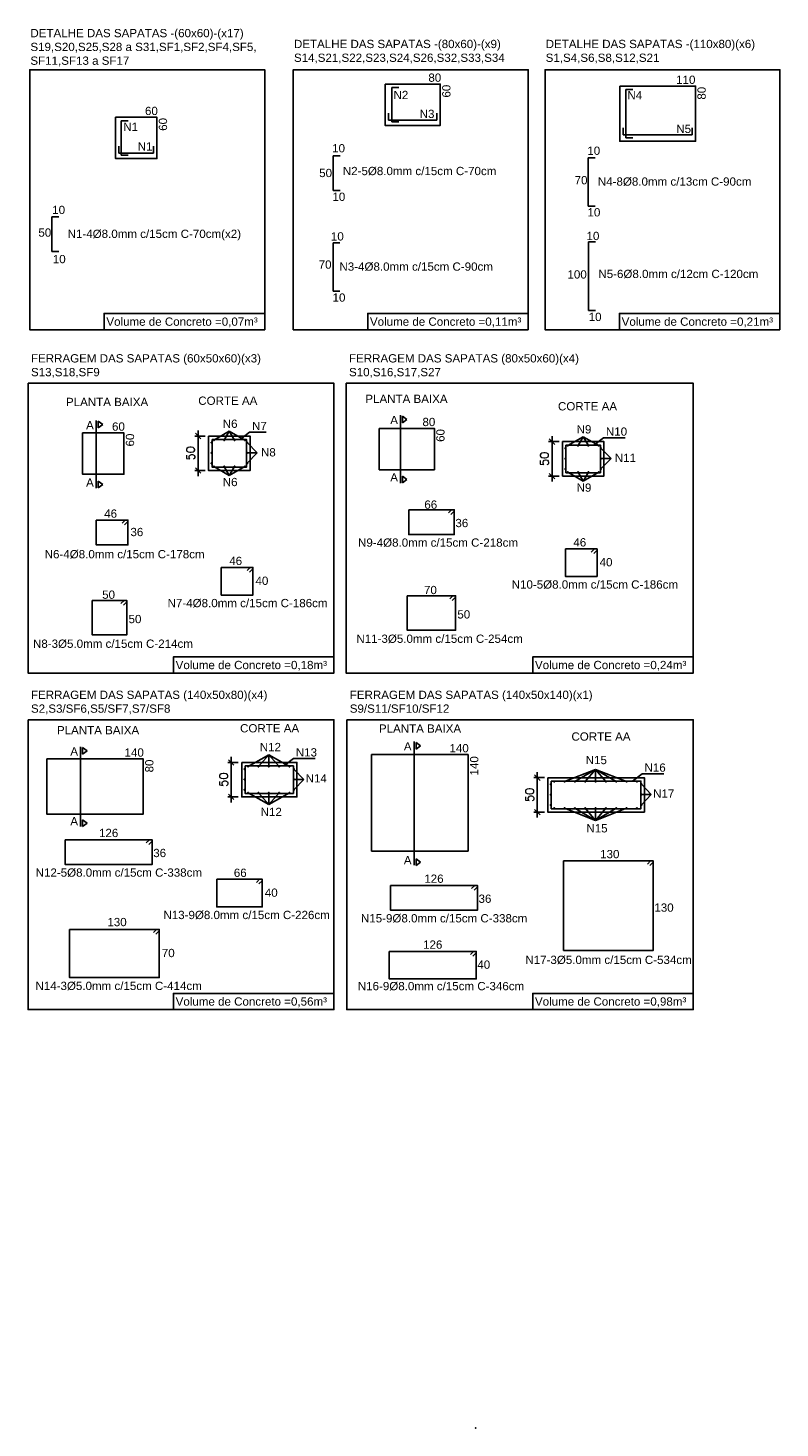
# Model space of a CAD drawing. Extents: x -5222 to 5932, y -4810 to 970.
# Tile 1 of 7: x -5222 to -4132, y -1061 to 970. Entities that reach past the tile are written whole.
import ezdxf

# ---------------------------------------------------------------- set-up
doc = ezdxf.new("R2010")
doc.units = 0
doc.header["$MEASUREMENT"] = 0
doc.layers.get('0').update_dxf_attribs({"linetype": 'CONTINUOUS'})
doc.layers.get('Defpoints').update_dxf_attribs({"linetype": 'CONTINUOUS'})
doc.styles.get("Standard").update_dxf_attribs({"font": 'ROMANS.SHX'})
doc.dimstyles.get("Standard").update_dxf_attribs({"dimtxt": 0.18, "dimasz": 0.18, "dimexe": 0.18, "dimexo": 0.0625, "dimgap": 0.09, "dimtad": 0, "dimtih": 1, "dimtoh": 1, "dimdec": 4, "dimzin": 0, "dimdsep": 46, "dimtxsty": 'Standard', "dimcen": 0.09, "dimadec": 0, "dimazin": 0, "dimtfac": 1, "dimtdec": 4, "dimtofl": 0, "dimtmove": 0, "dimatfit": 3, "dimfxl": 0, "dimtolj": 1, "dimtzin": 0, "dimarcsym": 0})

# ---------------------------------------------------------------- blocks, each defined once
blk = doc.blocks.new('_Oblique')
at = {"color": 0, "linetype": 'ByBlock', "lineweight": -2}
blk.add_line((-0.5, -0.5), (0.5, 0.5), dxfattribs=at)
blk = doc.blocks.new('*D53')
at = {"color": 0, "linetype": 'Continuous', "lineweight": -2}
for p, q in [((-4965.3, 377.8), (-4980.5, 377.8)), ((-4965.3, 327.8), (-4980.5, 327.8))]:
    blk.add_line(p, q, dxfattribs=at)
at = {"color": 0, "linetype": 'Continuous', "lineweight": -3}
blk.add_line((-4975.5, 385.8), (-4975.5, 319.8), dxfattribs=at)
at = {"layer": 'Defpoints', "color": 0, "linetype": 'Continuous'}
for p in [(-4960.3, 377.8), (-4975.5, 327.8), (-4960.3, 327.8)]:
    blk.add_point(p, dxfattribs=at)
at = {"color": 0, "linetype": 'Continuous', "lineweight": -3, "xscale": 8, "yscale": 8, "zscale": 8}
for p, rotation in [((-4975.5, 377.8), 90), ((-4975.5, 327.8), 270)]:
    blk.add_blockref('_Oblique', p, dxfattribs=dict(at, rotation=rotation))
at = {"color": 0, "linetype": 'Continuous', "insert": (-4986.5, 352.8), "char_height": 12, "attachment_point": 5, "rotation": 90}
blk.add_mtext('\\A1;50', dxfattribs=at)
blk = doc.blocks.new('*U54')
at = {"linetype": 'Continuous'}
blk.add_circle((0, 0), 0.7, dxfattribs=at)
blk = doc.blocks.new('*U55')
at = {"color": 0, "linetype": 'ByBlock', "lineweight": -2}
for p in [(0, 0), (15, 0), (30, 0), (45, 0)]:
    blk.add_blockref('*U54', p, dxfattribs=at)
blk = doc.blocks.new('*U56')
at = {"linetype": 'Continuous'}
blk.add_circle((0, 0), 0.7, dxfattribs=at)
blk = doc.blocks.new('*U57')
at = {"color": 0, "linetype": 'ByBlock', "lineweight": -2}
for p in [(0, 0), (15, 0), (30, 0), (45, 0)]:
    blk.add_blockref('*U56', p, dxfattribs=at)
blk = doc.blocks.new('*U58')
at = {"linetype": 'Continuous'}
blk.add_circle((0, 0), 0.7, dxfattribs=at)
blk = doc.blocks.new('*U59')
at = {"color": 0, "linetype": 'ByBlock', "lineweight": -2}
for p in [(0, 0), (0, -15), (0, -30)]:
    blk.add_blockref('*U58', p, dxfattribs=at)
blk = doc.blocks.new('*U60')
at = {"linetype": 'Continuous'}
blk.add_circle((0, 0), 0.7, dxfattribs=at)
blk = doc.blocks.new('*U61')
at = {"color": 0, "linetype": 'ByBlock', "lineweight": -2}
for p in [(0, 0), (0, -15), (0, -30)]:
    blk.add_blockref('*U60', p, dxfattribs=at)
blk = doc.blocks.new('*D70')
at = {"color": 0, "linetype": 'Continuous', "lineweight": -2}
for p, q in [((-4452.2, 369.7), (-4467.4, 369.7)), ((-4452.2, 319.7), (-4467.4, 319.7))]:
    blk.add_line(p, q, dxfattribs=at)
at = {"color": 0, "linetype": 'Continuous', "lineweight": -3}
blk.add_line((-4462.4, 377.7), (-4462.4, 311.7), dxfattribs=at)
at = {"layer": 'Defpoints', "color": 0, "linetype": 'Continuous'}
for p in [(-4447.2, 369.7), (-4462.4, 319.7), (-4447.2, 319.7)]:
    blk.add_point(p, dxfattribs=at)
at = {"color": 0, "linetype": 'Continuous', "lineweight": -3, "xscale": 8, "yscale": 8, "zscale": 8}
for p, rotation in [((-4462.4, 369.7), 90), ((-4462.4, 319.7), 270)]:
    blk.add_blockref('_Oblique', p, dxfattribs=dict(at, rotation=rotation))
at = {"color": 0, "linetype": 'Continuous', "insert": (-4473.4, 344.7), "char_height": 12, "attachment_point": 5, "rotation": 90}
blk.add_mtext('\\A1;50', dxfattribs=at)
blk = doc.blocks.new('*U68')
at = {"linetype": 'Continuous'}
blk.add_circle((0, 0), 0.7, dxfattribs=at)
blk = doc.blocks.new('*U69')
at = {"color": 0, "linetype": 'ByBlock', "lineweight": -2}
for p in [(0, 0), (15, 0), (30, 0), (45, 0)]:
    blk.add_blockref('*U68', p, dxfattribs=at)
blk = doc.blocks.new('*U62')
at = {"linetype": 'Continuous'}
blk.add_circle((0, 0), 0.7, dxfattribs=at)
blk = doc.blocks.new('*U63')
at = {"color": 0, "linetype": 'ByBlock', "lineweight": -2}
for p in [(0, 0), (15, 0), (30, 0), (45, 0)]:
    blk.add_blockref('*U62', p, dxfattribs=at)
blk = doc.blocks.new('*U64')
at = {"linetype": 'Continuous'}
blk.add_circle((0, 0), 0.7, dxfattribs=at)
blk = doc.blocks.new('*U65')
at = {"color": 0, "linetype": 'ByBlock', "lineweight": -2}
for p in [(0, 0), (0, -15), (0, -30)]:
    blk.add_blockref('*U64', p, dxfattribs=at)
blk = doc.blocks.new('*U66')
at = {"linetype": 'Continuous'}
blk.add_circle((0, 0), 0.7, dxfattribs=at)
blk = doc.blocks.new('*U67')
at = {"color": 0, "linetype": 'ByBlock', "lineweight": -2}
for p in [(0, 0), (0, -15), (0, -30)]:
    blk.add_blockref('*U66', p, dxfattribs=at)
blk = doc.blocks.new('*U71')
at = {"linetype": 'Continuous'}
blk.add_circle((0, 0), 0.7, dxfattribs=at)
blk = doc.blocks.new('*U72')
at = {"color": 0, "linetype": 'ByBlock', "lineweight": -2}
for p in [(0, 0), (15, 0), (30, 0), (45, 0), (60, 0)]:
    blk.add_blockref('*U71', p, dxfattribs=at)
blk = doc.blocks.new('*U73')
at = {"linetype": 'Continuous'}
blk.add_circle((0, 0), 0.7, dxfattribs=at)
blk = doc.blocks.new('*U74')
at = {"color": 0, "linetype": 'ByBlock', "lineweight": -2}
for p in [(0, 0), (0, -15), (0, -30)]:
    blk.add_blockref('*U73', p, dxfattribs=at)
blk = doc.blocks.new('*U75')
at = {"linetype": 'Continuous'}
blk.add_circle((0, 0), 0.7, dxfattribs=at)
blk = doc.blocks.new('*U76')
at = {"color": 0, "linetype": 'ByBlock', "lineweight": -2}
for p in [(0, 0), (0, -15), (0, -30)]:
    blk.add_blockref('*U75', p, dxfattribs=at)
blk = doc.blocks.new('*U77')
at = {"linetype": 'Continuous'}
blk.add_circle((0, 0), 0.7, dxfattribs=at)
blk = doc.blocks.new('*U78')
at = {"color": 0, "linetype": 'ByBlock', "lineweight": -2}
for p in [(0, 0), (15, 0), (30, 0), (45, 0), (60, 0)]:
    blk.add_blockref('*U77', p, dxfattribs=at)
blk = doc.blocks.new('*D79')
at = {"color": 0, "linetype": 'Continuous', "lineweight": -2}
for p, q in [((-4917.4, -95.7), (-4932.6, -95.7)), ((-4917.4, -145.7), (-4932.6, -145.7))]:
    blk.add_line(p, q, dxfattribs=at)
at = {"color": 0, "linetype": 'Continuous', "lineweight": -3}
blk.add_line((-4927.6, -87.7), (-4927.6, -153.7), dxfattribs=at)
at = {"layer": 'Defpoints', "color": 0, "linetype": 'Continuous'}
for p in [(-4912.4, -95.7), (-4927.6, -145.7), (-4912.4, -145.7)]:
    blk.add_point(p, dxfattribs=at)
at = {"color": 0, "linetype": 'Continuous', "lineweight": -3, "xscale": 8, "yscale": 8, "zscale": 8}
for p, rotation in [((-4927.6, -95.7), 90), ((-4927.6, -145.7), 270)]:
    blk.add_blockref('_Oblique', p, dxfattribs=dict(at, rotation=rotation))
at = {"color": 0, "linetype": 'Continuous', "insert": (-4938.6, -120.7), "char_height": 12, "attachment_point": 5, "rotation": 90}
blk.add_mtext('\\A1;50', dxfattribs=at)
blk = doc.blocks.new('*U80')
at = {"linetype": 'Continuous'}
blk.add_circle((0, 0), 0.7, dxfattribs=at)
blk = doc.blocks.new('*U81')
at = {"color": 0, "linetype": 'ByBlock', "lineweight": -2}
for p in [(0, 0), (15, 0), (30, 0), (45, 0), (60, 0), (75, 0), (90, 0), (105, 0), (120, 0)]:
    blk.add_blockref('*U80', p, dxfattribs=at)
blk = doc.blocks.new('*U82')
at = {"linetype": 'Continuous'}
blk.add_circle((0, 0), 0.7, dxfattribs=at)
blk = doc.blocks.new('*U83')
at = {"color": 0, "linetype": 'ByBlock', "lineweight": -2}
for p in [(0, 0), (0, -15), (0, -30)]:
    blk.add_blockref('*U82', p, dxfattribs=at)
blk = doc.blocks.new('*U84')
at = {"linetype": 'Continuous'}
blk.add_circle((0, 0), 0.7, dxfattribs=at)
blk = doc.blocks.new('*U85')
at = {"color": 0, "linetype": 'ByBlock', "lineweight": -2}
for p in [(0, 0), (15, 0), (30, 0), (45, 0), (60, 0), (75, 0), (90, 0), (105, 0), (120, 0)]:
    blk.add_blockref('*U84', p, dxfattribs=at)
blk = doc.blocks.new('*U86')
at = {"linetype": 'Continuous'}
blk.add_circle((0, 0), 0.7, dxfattribs=at)
blk = doc.blocks.new('*U87')
at = {"color": 0, "linetype": 'ByBlock', "lineweight": -2}
for p in [(0, 0), (0, -15), (0, -30)]:
    blk.add_blockref('*U86', p, dxfattribs=at)
blk = doc.blocks.new('*D88')
at = {"color": 0, "linetype": 'Continuous', "lineweight": -2}
for p, q in [((-4473.5, -117.8), (-4488.8, -117.8)), ((-4473.5, -167.8), (-4488.8, -167.8))]:
    blk.add_line(p, q, dxfattribs=at)
at = {"color": 0, "linetype": 'Continuous', "lineweight": -3}
blk.add_line((-4483.8, -109.8), (-4483.8, -175.8), dxfattribs=at)
at = {"layer": 'Defpoints', "color": 0, "linetype": 'Continuous'}
for p in [(-4468.5, -117.8), (-4483.8, -167.8), (-4468.5, -167.8)]:
    blk.add_point(p, dxfattribs=at)
at = {"color": 0, "linetype": 'Continuous', "lineweight": -3, "xscale": 8, "yscale": 8, "zscale": 8}
for p, rotation in [((-4483.8, -117.8), 90), ((-4483.8, -167.8), 270)]:
    blk.add_blockref('_Oblique', p, dxfattribs=dict(at, rotation=rotation))
at = {"color": 0, "linetype": 'Continuous', "insert": (-4494.8, -142.8), "char_height": 12, "attachment_point": 5, "rotation": 90}
blk.add_mtext('\\A1;50', dxfattribs=at)

msp = doc.modelspace()

# ---------------------------------------------------------------- linework, layer by layer
at = {"color": 1, "linetype": 'Continuous'}
for p, q in [((-4694.4719, 833.5832), (-4694.4719, 883.5832)), ((-4694.4719, 883.5832), (-4684.4719, 883.5832)), ((-4355.2396, 810.5121), (-4355.2396, 880.5121)), ((-4355.2396, 880.5121), (-4345.2396, 880.5121)), ((-5087.0178, 785.3444), (-5087.0178, 835.3444)), ((-5087.0178, 835.3444), (-5077.0178, 835.3444)), ((-4699.3874, 836.3329), (-4699.3874, 846.3329)), ((-4629.3874, 836.3329), (-4699.3874, 836.3329)), ((-4694.4719, 833.5832), (-4684.4719, 833.5832)), ((-4629.3874, 836.3329), (-4629.3874, 846.3329)), ((-4359.2936, 814.8147), (-4359.2936, 824.8147)), ((-4259.2936, 814.8147), (-4359.2936, 814.8147)), ((-4259.2936, 814.8147), (-4259.2936, 824.8147)), ((-5090.2974, 788.2747), (-5090.2974, 798.2747)), ((-5040.2974, 788.2747), (-5040.2974, 798.2747)), ((-4355.2396, 810.5121), (-4345.2396, 810.5121)), ((-5040.2974, 788.2747), (-5090.2974, 788.2747)), ((-5087.0178, 785.3444), (-5077.0178, 785.3444)), ((-4779.6784, 734.2899), (-4779.6784, 784.2899)), ((-4779.6784, 784.2899), (-4769.6784, 784.2899)), ((-4409.7603, 711.3178), (-4409.7603, 781.3178)), ((-4409.7603, 781.3178), (-4399.7603, 781.3178)), ((-4779.6784, 734.2899), (-4769.6784, 734.2899)), ((-4409.7603, 711.3178), (-4399.7603, 711.3178)), ((-5187.6134, 645.7569), (-5187.6134, 695.7569)), ((-5187.6134, 695.7569), (-5177.6134, 695.7569)), ((-4779.9409, 588.1362), (-4779.9409, 658.1362)), ((-4779.9409, 658.1362), (-4769.9409, 658.1362)), ((-4409.5399, 559.7433), (-4409.5399, 659.7433)), ((-4409.5399, 659.7433), (-4399.5399, 659.7433)), ((-5187.6134, 645.7569), (-5177.6134, 645.7569)), ((-4779.9409, 588.1362), (-4769.9409, 588.1362)), ((-4409.5399, 559.7433), (-4399.5399, 559.7433)), ((-4607.9558, 270.9057), (-4612.544, 266.3175)), ((-4604.1219, 268.9331), (-4608.919, 264.136)), ((-5081.1944, 255.8552), (-5085.7826, 251.267)), ((-5077.3605, 253.8826), (-5082.1577, 249.0854)), ((-4400.9232, 214.1605), (-4405.5115, 209.5723)), ((-4397.0894, 212.1879), (-4401.8865, 207.3907)), ((-4899.8582, 187.2091), (-4904.4464, 182.6209)), ((-4896.0243, 185.2365), (-4900.8215, 180.4393)), ((-4606.0391, 146.0083), (-4610.6274, 141.4201)), ((-4602.2053, 144.0356), (-4607.0024, 139.2385)), ((-5082.7854, 139.2478), (-5087.3736, 134.6596)), ((-5078.9515, 137.2752), (-5083.7487, 132.478)), ((-5046.0659, -207.8354), (-5050.6541, -212.4237)), ((-5042.232, -209.8081), (-5047.0291, -214.6052)), ((-4319.449, -238.4958), (-4324.0372, -243.084)), ((-4315.6151, -240.4684), (-4320.4122, -245.2656)), ((-4886.3253, -265.2919), (-4890.9136, -269.8802)), ((-4882.4915, -267.2646), (-4887.2886, -272.0617)), ((-4574.3917, -274.1718), (-4578.98, -278.7601)), ((-4570.5579, -276.1445), (-4575.355, -280.9416)), ((-5035.6753, -337.9211), (-5040.2636, -342.5093)), ((-5031.8415, -339.8938), (-5036.6386, -344.6909)), ((-4576.1463, -369.8115), (-4580.7346, -374.3997)), ((-4572.3125, -371.7841), (-4577.1096, -376.5813))]:
    msp.add_line(p, q, dxfattribs=at)
at = {"color": 4, "linetype": 'Continuous'}
for p, q in [((-4682.1665, 407.9336), (-4682.1665, 309.5853)), ((-4679.249, 397.0592), (-4679.249, 406.7715)), ((-4679.249, 406.7715), (-4672.7672, 401.9154)), ((-5123.2506, 400.411), (-5123.2506, 302.0626)), ((-5120.3332, 389.5365), (-5120.3332, 399.2488)), ((-5120.3332, 399.2488), (-5113.8513, 394.3927)), ((-5113.8513, 394.3927), (-5120.3332, 389.5365)), ((-4672.7672, 401.9154), (-4679.249, 397.0592)), ((-4930.5182, 384.9391), (-4952.7438, 372.0741)), ((-4937.7438, 372.0741), (-4930.5182, 384.9391)), ((-4907.7438, 372.0741), (-4930.5182, 384.9391)), ((-4930.5182, 384.9391), (-4922.7438, 372.0741)), ((-4914.7081, 372.7741), (-4900.9444, 383.3949)), ((-4889.8844, 353.2503), (-4904.5668, 368.2503)), ((-4900.9444, 383.3949), (-4876.8234, 383.3949)), ((-4417.4189, 376.8417), (-4439.6445, 363.9767)), ((-4424.6445, 363.9767), (-4417.4189, 376.8417)), ((-4394.6445, 363.9767), (-4417.4189, 376.8417)), ((-4417.4189, 376.8417), (-4409.6445, 363.9767)), ((-4401.6088, 364.6767), (-4387.8452, 375.2975)), ((-4387.8452, 375.2975), (-4356.1223, 375.2975)), ((-4904.5668, 353.2503), (-4889.8844, 353.2503)), ((-4889.8844, 353.2503), (-4904.5668, 338.2503)), ((-4376.7851, 345.1529), (-4391.4676, 360.1529)), ((-4930.5182, 320.609), (-4952.7438, 333.4741)), ((-4937.7438, 333.4741), (-4930.5182, 320.609)), ((-4907.7438, 333.4741), (-4930.5182, 320.609)), ((-4930.5182, 320.609), (-4922.7438, 333.4741)), ((-4417.4189, 312.5116), (-4439.6445, 325.3767)), ((-4424.6445, 325.3767), (-4417.4189, 312.5116)), ((-4394.6445, 325.3767), (-4417.4189, 312.5116)), ((-4417.4189, 312.5116), (-4409.6445, 325.3767)), ((-4391.4676, 345.1529), (-4376.7851, 345.1529)), ((-4376.7851, 345.1529), (-4391.4676, 330.1529)), ((-5120.3332, 302.5863), (-5120.3332, 312.2986)), ((-5120.3332, 312.2986), (-5113.8513, 307.4424)), ((-5113.8513, 307.4424), (-5120.3332, 302.5863)), ((-4679.249, 310.109), (-4679.249, 319.8213)), ((-4679.249, 319.8213), (-4672.7672, 314.9651)), ((-4672.7672, 314.9651), (-4679.249, 310.109)), ((-5146.071, -72.84), (-5146.071, -188.8305)), ((-5143.1536, -83.7144), (-5143.1536, -74.0022)), ((-5143.1536, -74.0022), (-5136.6717, -78.8583)), ((-5136.6717, -78.8583), (-5143.1536, -83.7144)), ((-4662.4897, -65.565), (-4662.4897, -244.7199)), ((-4659.5722, -76.4394), (-4659.5722, -66.7272)), ((-4659.5722, -66.7272), (-4653.0904, -71.5833)), ((-4653.0904, -71.5833), (-4659.5722, -76.4394)), ((-4873.0888, -84.4919), (-4903.0888, -101.4293)), ((-4888.0888, -101.4293), (-4873.0888, -84.4919)), ((-4873.0888, -101.4293), (-4873.0888, -84.4919)), ((-4873.0888, -84.4919), (-4843.0888, -101.4293)), ((-4858.0888, -101.4293), (-4873.0888, -84.4919)), ((-4851.2416, -100.7293), (-4837.4779, -90.1085)), ((-4837.4779, -90.1085), (-4805.7551, -90.1085)), ((-4822.4376, -120.2599), (-4836.6733, -105.2599)), ((-4836.6733, -120.2599), (-4822.4376, -120.2599)), ((-4822.4376, -120.2599), (-4836.6733, -135.2599)), ((-4399.2414, -105.7379), (-4444.2414, -123.5216)), ((-4429.2414, -123.5216), (-4399.2414, -105.7379)), ((-4399.2414, -105.7379), (-4414.2414, -123.5216)), ((-4399.2414, -123.5216), (-4399.2414, -105.7379)), ((-4399.2414, -105.7379), (-4384.2414, -123.5216)), ((-4399.2414, -105.7379), (-4354.2414, -123.5216)), ((-4369.2414, -123.5216), (-4399.2414, -105.7379)), ((-4345.6323, -122.8216), (-4331.8687, -112.2008)), ((-4331.8687, -112.2008), (-4300.1458, -112.2008)), ((-4873.0888, -156.9667), (-4903.0888, -140.0293)), ((-4888.0888, -140.0293), (-4873.0888, -156.9667)), ((-4873.0888, -140.0293), (-4873.0888, -156.9667)), ((-4873.0888, -156.9667), (-4843.0888, -140.0293)), ((-4858.0888, -140.0293), (-4873.0888, -156.9667)), ((-4318.5902, -142.3522), (-4332.8259, -127.3522)), ((-4399.2414, -179.9054), (-4444.2414, -162.1216)), ((-4429.2414, -162.1216), (-4399.2414, -179.9054)), ((-4399.2414, -179.9054), (-4414.2414, -162.1216)), ((-4399.2414, -162.1216), (-4399.2414, -179.9054)), ((-4399.2414, -179.9054), (-4384.2414, -162.1216)), ((-4399.2414, -179.9054), (-4354.2414, -162.1216)), ((-4369.2414, -162.1216), (-4399.2414, -179.9054)), ((-4332.8259, -142.3522), (-4318.5902, -142.3522)), ((-4318.5902, -142.3522), (-4332.8259, -157.3522)), ((-5143.1536, -188.7911), (-5143.1536, -179.0789)), ((-5143.1536, -179.0789), (-5136.6717, -183.935)), ((-5136.6717, -183.935), (-5143.1536, -188.7911)), ((-4659.5722, -245.3467), (-4659.5722, -235.6344)), ((-4659.5722, -235.6344), (-4653.0904, -240.4906)), ((-4653.0904, -240.4906), (-4659.5722, -245.3467))]:
    msp.add_line(p, q, dxfattribs=at)
at = {"linetype": 'Continuous'}
for points in [[(-4879.0029, 532.0906), (-5219.6996, 532.0906), (-5219.6996, 909.1746), (-4879.0029, 909.1746)], [(-4496.8466, 532.0906), (-4837.5433, 532.0906), (-4837.5433, 909.1746), (-4496.8466, 909.1746)], [(-4131.8558, 532.0906), (-4472.5525, 532.0906), (-4472.5525, 909.1746), (-4131.8558, 909.1746)], [(-4704.3874, 888.5832), (-4624.3874, 888.5832), (-4624.3874, 828.5832), (-4704.3874, 828.5832)], [(-4364.2936, 885.5121), (-4254.2936, 885.5121), (-4254.2936, 805.5121), (-4364.2936, 805.5121)], [(-5095.2974, 840.3444), (-5035.2974, 840.3444), (-5035.2974, 780.3444), (-5095.2974, 780.3444)], [(-4879.0029, 532.0906), (-5111.8442, 532.0906), (-5111.8442, 555.6636), (-4879.0029, 555.6636)], [(-4496.8466, 532.0906), (-4729.688, 532.0906), (-4729.688, 555.6636), (-4496.8466, 555.6636)], [(-4131.8558, 532.0906), (-4364.6972, 532.0906), (-4364.6972, 555.6636), (-4131.8558, 555.6636)], [(-5222.1985, 454.4594), (-4778.571, 454.4594), (-4778.571, 33.8939), (-5222.1985, 33.8939)], [(-4761.0485, 454.4594), (-4257.5635, 454.4594), (-4257.5635, 33.8939), (-4761.0485, 33.8939)], [(-4712.9569, 389.0143), (-4632.9569, 389.0143), (-4632.9569, 329.0143), (-4712.9569, 329.0143)], [(-5143.1098, 382.3887), (-5083.1098, 382.3887), (-5083.1098, 322.3887), (-5143.1098, 322.3887)], [(-4960.2668, 377.7741), (-4900.2668, 377.7741), (-4900.2668, 327.7741), (-4960.2668, 327.7741)], [(-4447.1676, 369.6767), (-4387.1676, 369.6767), (-4387.1676, 319.6767), (-4447.1676, 319.6767)], [(-4778.571, 33.8939), (-5011.4124, 33.8939), (-5011.4124, 57.467), (-4778.571, 57.467)], [(-4257.5635, 33.8939), (-4490.4049, 33.8939), (-4490.4049, 57.467), (-4257.5635, 57.467)], [(-5222.1985, -33.7087), (-4778.571, -33.7087), (-4778.571, -454.2742), (-5222.1985, -454.2742)], [(-4759.9482, -33.7087), (-4257.5635, -33.7087), (-4257.5635, -454.2742), (-4759.9482, -454.2742)], [(-5195.0966, -90.53), (-5055.0966, -90.53), (-5055.0966, -170.53), (-5195.0966, -170.53)], [(-4912.3733, -95.7293), (-4832.3733, -95.7293), (-4832.3733, -145.7293), (-4912.3733, -145.7293)], [(-4723.9966, -84.2852), (-4583.9966, -84.2852), (-4583.9966, -224.2852), (-4723.9966, -224.2852)], [(-4468.5259, -117.8216), (-4328.5259, -117.8216), (-4328.5259, -167.8216), (-4468.5259, -167.8216)], [(-4778.571, -454.2742), (-5011.4124, -454.2742), (-5011.4124, -430.7012), (-4778.571, -430.7012)], [(-4257.5635, -454.2742), (-4490.4049, -454.2742), (-4490.4049, -430.7012), (-4257.5635, -430.7012)]]:
    msp.add_lwpolyline(points, close=True, dxfattribs=at)
at = {"color": 1, "linetype": 'Continuous'}
for points in [[(-4955.2668, 372.7741), (-4905.2668, 372.7741), (-4905.2668, 332.7741), (-4955.2668, 332.7741)], [(-4442.1676, 364.6767), (-4392.1676, 364.6767), (-4392.1676, 324.6767), (-4442.1676, 324.6767)], [(-4670.1219, 270.9057), (-4604.1219, 270.9057), (-4604.1219, 234.9057), (-4670.1219, 234.9057)], [(-5123.3605, 255.8552), (-5077.3605, 255.8552), (-5077.3605, 219.8552), (-5123.3605, 219.8552)], [(-4443.0894, 214.1605), (-4397.0894, 214.1605), (-4397.0894, 174.1605), (-4443.0894, 174.1605)], [(-4942.0243, 187.2091), (-4896.0243, 187.2091), (-4896.0243, 147.2091), (-4942.0243, 147.2091)], [(-4672.2053, 146.0083), (-4602.2053, 146.0083), (-4602.2053, 96.0083), (-4672.2053, 96.0083)], [(-5128.9515, 139.2478), (-5078.9515, 139.2478), (-5078.9515, 89.2478), (-5128.9515, 89.2478)], [(-4907.3733, -100.7293), (-4837.3733, -100.7293), (-4837.3733, -140.7293), (-4907.3733, -140.7293)], [(-4463.5259, -122.8216), (-4333.5259, -122.8216), (-4333.5259, -162.8216), (-4463.5259, -162.8216)], [(-5168.232, -207.8354), (-5042.232, -207.8354), (-5042.232, -243.8354), (-5168.232, -243.8354)], [(-4445.6151, -238.4958), (-4315.6151, -238.4958), (-4315.6151, -368.4958), (-4445.6151, -368.4958)], [(-4948.4915, -265.2919), (-4882.4915, -265.2919), (-4882.4915, -305.2919), (-4948.4915, -305.2919)], [(-4696.5579, -274.1718), (-4570.5579, -274.1718), (-4570.5579, -310.1718), (-4696.5579, -310.1718)], [(-5161.8415, -337.9211), (-5031.8415, -337.9211), (-5031.8415, -407.9211), (-5161.8415, -407.9211)], [(-4698.3125, -369.8115), (-4572.3125, -369.8115), (-4572.3125, -409.8115), (-4698.3125, -409.8115)]]:
    msp.add_lwpolyline(points, close=True, dxfattribs=at)
at = {"linetype": 'Continuous'}
msp.add_point((-4572.9826, -1061.3274), dxfattribs=at)

# ---------------------------------------------------------------- block references
at = {"linetype": 'Continuous', "xscale": -1}
for name, p in [('*U61', (-4955.9668, 368.2503)), ('*U67', (-4442.8676, 360.1529)), ('*U76', (-4836.6733, -105.2599)), ('*U87', (-4332.8259, -127.3522))]:
    msp.add_blockref(name, p, dxfattribs=at)
at = {"linetype": 'Continuous'}
for name, p in [('*U55', (-4952.7438, 372.0741)), ('*U59', (-4904.5668, 368.2503)), ('*U69', (-4439.6445, 363.9767)), ('*U65', (-4391.4676, 360.1529)), ('*U72', (-4903.0888, -101.4293)), ('*U74', (-4908.0733, -105.2599)), ('*U83', (-4464.2259, -127.3522)), ('*U81', (-4459.2414, -123.5216))]:
    msp.add_blockref(name, p, dxfattribs=at)
at = {"linetype": 'Continuous', "xscale": -1, "rotation": 180}
for name, p in [('*U57', (-4952.7438, 333.4741)), ('*U63', (-4439.6445, 325.3767)), ('*U78', (-4903.0888, -140.0293)), ('*U85', (-4459.2414, -162.1216))]:
    msp.add_blockref(name, p, dxfattribs=at)

# ---------------------------------------------------------------- texts
at = {"linetype": 'Continuous', "char_height": 12, "attachment_point": 1}
for s, width, heights, insert in [('{\\f@Arial Unicode MS|b0|i0|c0|p34;DETALHE DAS SAPATAS -(60x60)-(x17)\\PS19,S20,S25,S28 a S31,SF1,SF2,SF4,SF5,\\PSF11,SF13 a SF17}', 375.25729, [0], (-5218.7547, 968.4459)), ('{\\f@Arial Unicode MS|b0|i0|c0|p34;DETALHE DAS SAPATAS -(80x60)-(x9)\\PS14,S21,S22,S23,S24,S26,S32,S33,S34}', 375.25729, [0], (-4836.5985, 952.6827)), ('{\\f@Arial Unicode MS|b0|i0|c0|p34;DETALHE DAS SAPATAS -(110x80)(x6)\\PS1,S4,S6,S8,S12,S21}', 375.25729, [0], (-4471.6076, 952.6827)), ('{\\f@Arial Unicode MS|b0|i0|c0|p34;80}', 94.048594, [42.4436], (-4641.6985, 903.8186)), ('{\\f@Arial Unicode MS|b0|i0|c0|p34;110}', 94.048594, [42.4436], (-4282.4325, 900.7475)), ('{\\f@Arial Unicode MS|b0|i0|c0|p34;N2}', 94.048594, [0], (-4692.2402, 878.6669)), ('{\\f@Arial Unicode MS|b0|i0|c0|p34;N4}', 94.048594, [0], (-4353.0741, 878.3474)), ('{\\f@Arial Unicode MS|b0|i0|c0|p34;60}', 94.048594, [42.4436], (-5052.6085, 855.5798)), ('{\\f@Arial Unicode MS|b0|i0|c0|p34;N3}', 94.048594, [0], (-4654.3212, 851.2667)), ('{\\f@Arial Unicode MS|b0|i0|c0|p34;N1}', 94.048594, [0], (-5084.0949, 832.4844)), ('{\\f@Arial Unicode MS|b0|i0|c0|p34;N5}', 94.048594, [0], (-4282.1739, 829.4921)), ('{\\f@Arial Unicode MS|b0|i0|c0|p34;N1}', 94.048594, [0], (-5063.2007, 804.1022)), ('{\\f@Arial Unicode MS|b0|i0|c0|p34;10}', 94.048594, [0], (-4781.1878, 801.3786)), ('{\\f@Arial Unicode MS|b0|i0|c0|p34;10}', 94.048594, [0], (-4411.2453, 797.7966)), ('{\\f@Arial Unicode MS|b0|i0|c0|p34;50}', 94.048594, [0], (-4799.9944, 765.5139)), ('{\\f@Arial Unicode MS|b0|i0|c0|p34;N2-5%%C8.0mm c/15cm C-70cm}', 284.117441, [0], (-4765.7214, 768.3562)), ('{\\f@Arial Unicode MS|b0|i0|c0|p34;70}', 94.048594, [0], (-4429.5988, 755.0286)), ('{\\f@Arial Unicode MS|b0|i0|c0|p34;N4-8%%C8.0mm c/13cm C-90cm}', 284.117441, [0], (-4395.9392, 753.0789)), ('{\\f@Arial Unicode MS|b0|i0|c0|p34;10}', 94.048594, [0], (-5187.0918, 711.904)), ('{\\f@Arial Unicode MS|b0|i0|c0|p34;10}', 94.048594, [0], (-4780.8397, 730.9768)), ('{\\f@Arial Unicode MS|b0|i0|c0|p34;10}', 94.048594, [0], (-4410.9454, 708.4495)), ('{\\f@Arial Unicode MS|b0|i0|c0|p34;50}', 94.048594, [0], (-5207.1855, 679.0811)), ('{\\f@Arial Unicode MS|b0|i0|c0|p34;N1-4%%C8.0mm c/15cm C-70cm(x2)}', 284.117441, [0], (-5164.7842, 677.2358)), ('{\\f@Arial Unicode MS|b0|i0|c0|p34;10}', 94.048594, [0], (-4783.0243, 673.5335)), ('{\\f@Arial Unicode MS|b0|i0|c0|p34;10}', 94.048594, [0], (-4412.3695, 674.1538)), ('{\\f@Arial Unicode MS|b0|i0|c0|p34;10}', 94.048594, [0], (-5186.2312, 640.5441)), ('{\\f@Arial Unicode MS|b0|i0|c0|p34;70}', 94.048594, [0], (-4800.7343, 632.6505)), ('{\\f@Arial Unicode MS|b0|i0|c0|p34;N3-4%%C8.0mm c/15cm C-90cm}', 284.117441, [0], (-4770.6648, 629.6922)), ('{\\f@Arial Unicode MS|b0|i0|c0|p34;100}', 94.048594, [0], (-4439.9882, 618.3272)), ('{\\f@Arial Unicode MS|b0|i0|c0|p34;N5-6%%C8.0mm c/12cm C-120cm}', 284.117441, [0], (-4395.2027, 619.037)), ('{\\f@Arial Unicode MS|b0|i0|c0|p34;10}', 94.048594, [0], (-4780.5928, 584.7652)), ('{\\f@Arial Unicode MS|b0|i0|c0|p34;Volume de Concreto =0,07m³}', 255.606038, [0], (-5108.5663, 549.8268)), ('{\\f@Arial Unicode MS|b0|i0|c0|p34;Volume de Concreto =0,11m³}', 255.606038, [0], (-4726.4101, 549.8268)), ('{\\f@Arial Unicode MS|b0|i0|c0|p34;10}', 94.048594, [0], (-4409.261, 556.7511)), ('{\\f@Arial Unicode MS|b0|i0|c0|p34;Volume de Concreto =0,21m³}', 255.606038, [0], (-4361.4192, 549.8268)), ('{\\f@Arial Unicode MS|b0|i0|c0|p34;FERRAGEM DAS SAPATAS (60x50x60)(x3)\\PS13,S18,SF9}', 436.546019, [42.4436], (-5217.9045, 496.5751)), ('{\\f@Arial Unicode MS|b0|i0|c0|p34;FERRAGEM DAS SAPATAS (80x50x60)(x4)\\PS10,S16,S17,S27}', 436.546019, [42.4436], (-4756.7545, 496.5751)), ('{\\f@Arial Unicode MS|b0|i0|c0|p34;PLANTA BAIXA}', 158.754442, [42.4436], (-5167.1749, 433.2957)), ('{\\f@Arial Unicode MS|b0|i0|c0|p34;CORTE AA}', 158.754442, [42.4436], (-4975.3657, 435.1101)), ('{\\f@Arial Unicode MS|b0|i0|c0|p34;PLANTA BAIXA}', 158.754442, [42.4436], (-4733.0739, 437.836)), ('{\\f@Arial Unicode MS|b0|i0|c0|p34;CORTE AA}', 158.754442, [42.4436], (-4453.746, 427.0127)), ('{\\f@Arial Unicode MS|b0|i0|c0|p34;A}', 94.048594, [42.4436], (-4696.9518, 407.114)), ('{\\f@Arial Unicode MS|b0|i0|c0|p34;A}', 94.048594, [42.4436], (-5138.036, 399.5913)), ('{\\f@Arial Unicode MS|b0|i0|c0|p34;60}', 94.048594, [42.4436], (-5100.4209, 397.6241)), ('{\\f@Arial Unicode MS|b0|i0|c0|p34;N6}', 94.048594, [42.4436], (-4939.8701, 401.688)), ('{\\f@Arial Unicode MS|b0|i0|c0|p34;N7}', 94.048594, [42.4436], (-4897.3747, 398.4227)), ('{\\f@Arial Unicode MS|b0|i0|c0|p34;80}', 94.048594, [42.4436], (-4650.268, 404.2497)), ('{\\f@Arial Unicode MS|b0|i0|c0|p34;N9}', 94.048594, [42.4436], (-4426.7708, 393.5907)), ('{\\f@Arial Unicode MS|b0|i0|c0|p34;N10}', 94.048594, [42.4436], (-4384.2755, 390.3253)), ('{\\f@Arial Unicode MS|b0|i0|c0|p34;N8}', 94.048594, [42.4436], (-4884.4328, 360.2641)), ('{\\f@Arial Unicode MS|b0|i0|c0|p34;N11}', 94.048594, [42.4436], (-4371.3335, 352.1667)), ('{\\f@Arial Unicode MS|b0|i0|c0|p34;A}', 94.048594, [42.4436], (-5138.036, 316.4327)), ('{\\f@Arial Unicode MS|b0|i0|c0|p34;N6}', 94.048594, [42.4436], (-4939.8701, 317.0959)), ('{\\f@Arial Unicode MS|b0|i0|c0|p34;A}', 94.048594, [42.4436], (-4696.9518, 323.9554)), ('{\\f@Arial Unicode MS|b0|i0|c0|p34;N9}', 94.048594, [42.4436], (-4426.7708, 308.9985)), ('{\\f@Arial Unicode MS|b0|i0|c0|p34;66}', 94.048594, [42.4436], (-4647.5222, 284.3914)), ('{\\f@Arial Unicode MS|b0|i0|c0|p34;46}', 94.048594, [42.4436], (-5111.7226, 271.3367)), ('{\\f@Arial Unicode MS|b0|i0|c0|p34;36}', 94.048594, [42.4436], (-5073.6909, 244.6026)), ('{\\f@Arial Unicode MS|b0|i0|c0|p34;36}', 94.048594, [42.4436], (-4602.4998, 257.6573)), ('{\\f@Arial Unicode MS|b0|i0|c0|p34;N9-4%%C8.0mm c/15cm C-218cm}', 284.117441, [0], (-4743.6515, 229.2649)), ('{\\f@Arial Unicode MS|b0|i0|c0|p34;46}', 94.048594, [42.4436], (-4431.4514, 229.642)), ('{\\f@Arial Unicode MS|b0|i0|c0|p34;N6-4%%C8.0mm c/15cm C-178cm}', 284.117441, [0], (-5198.0469, 212.4364)), ('{\\f@Arial Unicode MS|b0|i0|c0|p34;46}', 94.048594, [42.4436], (-4930.3864, 202.6906)), ('{\\f@Arial Unicode MS|b0|i0|c0|p34;40}', 94.048594, [42.4436], (-4393.4197, 200.8402)), ('{\\f@Arial Unicode MS|b0|i0|c0|p34;40}', 94.048594, [42.4436], (-4892.3547, 173.8888)), ('{\\f@Arial Unicode MS|b0|i0|c0|p34;N10-5%%C8.0mm c/15cm C-186cm}', 284.117441, [0], (-4520.9044, 168.4668)), ('{\\f@Arial Unicode MS|b0|i0|c0|p34;50}', 94.048594, [42.4436], (-5114.7121, 153.7147)), ('{\\f@Arial Unicode MS|b0|i0|c0|p34;N7-4%%C8.0mm c/15cm C-186cm}', 284.117441, [0], (-5019.8393, 141.5154)), ('{\\f@Arial Unicode MS|b0|i0|c0|p34;70}', 94.048594, [42.4436], (-4648.0424, 160.4752)), ('{\\f@Arial Unicode MS|b0|i0|c0|p34;50}', 94.048594, [42.4436], (-4599.6825, 125.1014)), ('{\\f@Arial Unicode MS|b0|i0|c0|p34;50}', 94.048594, [42.4436], (-5076.4288, 118.3409)), ('{\\f@Arial Unicode MS|b0|i0|c0|p34;N8-3%%C5.0mm c/15cm C-214cm}', 284.117441, [0], (-5215.0012, 82.5576)), ('{\\f@Arial Unicode MS|b0|i0|c0|p34;N11-3%%C5.0mm c/15cm C-254cm}', 284.117441, [0], (-4746.0479, 89.7824)), ('{\\f@Arial Unicode MS|b0|i0|c0|p34;Volume de Concreto =0,18m³}', 255.606038, [0], (-5008.1344, 51.6301)), ('{\\f@Arial Unicode MS|b0|i0|c0|p34;Volume de Concreto =0,24m³}', 255.606038, [0], (-4487.1269, 51.6301)), ('{\\f@Arial Unicode MS|b0|i0|c0|p34;FERRAGEM DAS SAPATAS (140x50x80)(x4)\\PS2,S3/SF6,S5/SF7,S7/SF8}', 436.546019, [42.4436], (-5217.9045, 8.4069)), ('{\\f@Arial Unicode MS|b0|i0|c0|p34;FERRAGEM DAS SAPATAS (140x50x140)(x1)\\PS9/S11/SF10/SF12}', 436.546019, [42.4436], (-4755.6542, 8.4069)), ('{\\f@Arial Unicode MS|b0|i0|c0|p34;CORTE AA}', 158.754442, [42.4436], (-4914.7182, -40.1333)), ('{\\f@Arial Unicode MS|b0|i0|c0|p34;PLANTA BAIXA}', 158.754442, [42.4436], (-4713.4052, -40.543)), ('{\\f@Arial Unicode MS|b0|i0|c0|p34;PLANTA BAIXA}', 158.754442, [42.4436], (-5180.264, -42.9101)), ('{\\f@Arial Unicode MS|b0|i0|c0|p34;CORTE AA}', 158.754442, [42.4436], (-4434.2317, -52.1175)), ('{\\f@Arial Unicode MS|b0|i0|c0|p34;A}', 94.048594, [42.4436], (-5160.8564, -73.6597)), ('{\\f@Arial Unicode MS|b0|i0|c0|p34;140}', 94.048594, [42.4436], (-5082.2141, -75.2946)), ('{\\f@Arial Unicode MS|b0|i0|c0|p34;N12}', 94.048594, [42.4436], (-4886.1855, -67.3673)), ('{\\f@Arial Unicode MS|b0|i0|c0|p34;N13}', 94.048594, [45.723], (-4833.9082, -75.0807)), ('{\\f@Arial Unicode MS|b0|i0|c0|p34;A}', 94.048594, [42.4436], (-4677.275, -66.3847)), ('{\\f@Arial Unicode MS|b0|i0|c0|p34;140}', 94.048594, [42.4436], (-4611.1141, -69.0498)), ('{\\f@Arial Unicode MS|b0|i0|c0|p34;N15}', 94.048594, [42.4436], (-4413.6152, -86.1953)), ('{\\f@Arial Unicode MS|b0|i0|c0|p34;N16}', 94.048594, [45.723], (-4328.299, -97.173)), ('{\\f@Arial Unicode MS|b0|i0|c0|p34;N14}', 94.048594, [42.4436], (-4819.669, -112.7985)), ('{\\f@Arial Unicode MS|b0|i0|c0|p34;N17}', 94.048594, [42.4436], (-4315.8216, -134.8908)), ('{\\f@Arial Unicode MS|b0|i0|c0|p34;N12}', 94.048594, [42.4436], (-4884.9519, -161.4594)), ('{\\f@Arial Unicode MS|b0|i0|c0|p34;A}', 94.048594, [42.4436], (-5160.8564, -174.9447)), ('{\\f@Arial Unicode MS|b0|i0|c0|p34;126}', 94.048594, [42.4436], (-5119.2567, -192.0281)), ('{\\f@Arial Unicode MS|b0|i0|c0|p34;N15}', 94.048594, [42.4436], (-4412.5877, -185.2447)), ('{\\f@Arial Unicode MS|b0|i0|c0|p34;36}', 94.048594, [42.4436], (-5040.6099, -221.0839)), ('{\\f@Arial Unicode MS|b0|i0|c0|p34;130}', 94.048594, [42.4436], (-4392.6398, -222.6884)), ('{\\f@Arial Unicode MS|b0|i0|c0|p34;A}', 94.048594, [42.4436], (-4677.275, -231.5003)), ('{\\f@Arial Unicode MS|b0|i0|c0|p34;N12-5%%C8.0mm c/15cm C-338cm}', 284.117441, [0], (-5211.1537, -249.4763)), ('{\\f@Arial Unicode MS|b0|i0|c0|p34;66}', 94.048594, [42.4436], (-4923.7885, -249.8104)), ('{\\f@Arial Unicode MS|b0|i0|c0|p34;126}', 94.048594, [42.4436], (-4647.5826, -258.3645)), ('{\\f@Arial Unicode MS|b0|i0|c0|p34;40}', 94.048594, [42.4436], (-4878.8218, -278.6122)), ('{\\f@Arial Unicode MS|b0|i0|c0|p34;36}', 94.048594, [42.4436], (-4568.9357, -287.4203)), ('{\\f@Arial Unicode MS|b0|i0|c0|p34;130}', 94.048594, [42.4436], (-4313.993, -300.2993)), ('{\\f@Arial Unicode MS|b0|i0|c0|p34;130}', 94.048594, [42.4436], (-5107.1002, -321.2993)), ('{\\f@Arial Unicode MS|b0|i0|c0|p34;N13-9%%C8.0mm c/15cm C-226cm}', 284.117441, [0], (-5025.85, -310.9856)), ('{\\f@Arial Unicode MS|b0|i0|c0|p34;N15-9%%C8.0mm c/15cm C-338cm}', 284.117441, [0], (-4739.4796, -315.8127)), ('{\\f@Arial Unicode MS|b0|i0|c0|p34;126}', 94.048594, [42.4436], (-4649.3372, -354.0041)), ('{\\f@Arial Unicode MS|b0|i0|c0|p34;70}', 94.048594, [42.4436], (-5028.1718, -366.1914)), ('{\\f@Arial Unicode MS|b0|i0|c0|p34;40}', 94.048594, [42.4436], (-4570.6903, -383.0599)), ('{\\f@Arial Unicode MS|b0|i0|c0|p34;N17-3%%C5.0mm c/15cm C-534cm}', 284.117441, [0], (-4501.0473, -376.0917)), ('{\\f@Arial Unicode MS|b0|i0|c0|p34;N14-3%%C5.0mm c/15cm C-414cm}', 284.117441, [0], (-5211.4122, -413.8574)), ('{\\f@Arial Unicode MS|b0|i0|c0|p34;N16-9%%C8.0mm c/15cm C-346cm}', 284.117441, [0], (-4743.9962, -414.2143)), ('{\\f@Arial Unicode MS|b0|i0|c0|p34;Volume de Concreto =0,56m³}', 255.606038, [0], (-5008.1344, -436.538)), ('{\\f@Arial Unicode MS|b0|i0|c0|p34;Volume de Concreto =0,98m³}', 255.606038, [0], (-4487.1269, -436.538))]:
    msp.add_mtext_dynamic_manual_height_columns(s, width=width, gutter_width=1, heights=heights, dxfattribs=dict(at, insert=insert))
at = {"linetype": 'Continuous', "char_height": 12, "attachment_point": 1, "rotation": 90}
for s, insert in [('{\\f@Arial Unicode MS|b0|i0|c0|p34;60}', (-4621.6432, 868.926)), ('{\\f@Arial Unicode MS|b0|i0|c0|p34;80}', (-4251.5493, 865.8549)), ('{\\f@Arial Unicode MS|b0|i0|c0|p34;60}', (-5032.5532, 820.6872)), ('{\\f@Arial Unicode MS|b0|i0|c0|p34;60}', (-4630.2126, 369.3571)), ('{\\f@Arial Unicode MS|b0|i0|c0|p34;60}', (-5080.3656, 362.7315)), ('{\\f@Arial Unicode MS|b0|i0|c0|p34;80}', (-5052.3524, -110.1872)), ('{\\f@Arial Unicode MS|b0|i0|c0|p34;140}', (-4581.2524, -114.6401))]:
    msp.add_mtext_dynamic_manual_height_columns(s, width=94.048594, gutter_width=1, heights=[0], dxfattribs=dict(at, insert=insert))

# ---------------------------------------------------------------- dimensions: what is measured, and where the dimension line sits
at = {"color": 3, "linetype": 'Continuous'}
for base, p1, p2, picture, middle in [((-4975.4992, 327.7741), (-4960.2668, 377.7741), (-4960.2668, 327.7741), '*D53', (-4986.4992, 352.7741)), ((-4462.4, 319.6767), (-4447.1676, 369.6767), (-4447.1676, 319.6767), '*D70', (-4473.4, 344.6767)), ((-4927.6057, -145.7293), (-4912.3733, -95.7293), (-4912.3733, -145.7293), '*D79', (-4938.6057, -120.7293)), ((-4483.7583, -167.8216), (-4468.5259, -117.8216), (-4468.5259, -167.8216), '*D88', (-4494.7583, -142.8216))]:
    dim = msp.add_linear_dim(base=base, p1=p1, p2=p2, angle=90, dimstyle='Standard', override={"dimtxt": 12, "dimasz": 8, "dimexe": 5, "dimexo": 5, "dimgap": 5, "dimtad": 3, "dimtih": 0, "dimdec": 0, "dimblk1": 'Oblique', "dimblk2": 'Oblique', "dimsah": 1, "dimdle": 8, "dimtmove": 2, "dimlwd": 65533}, dxfattribs=at)
    dim.commit()
    dim.dimension.update_dxf_attribs({"geometry": picture, "text_midpoint": middle})

doc.saveas('drawing.dxf')
